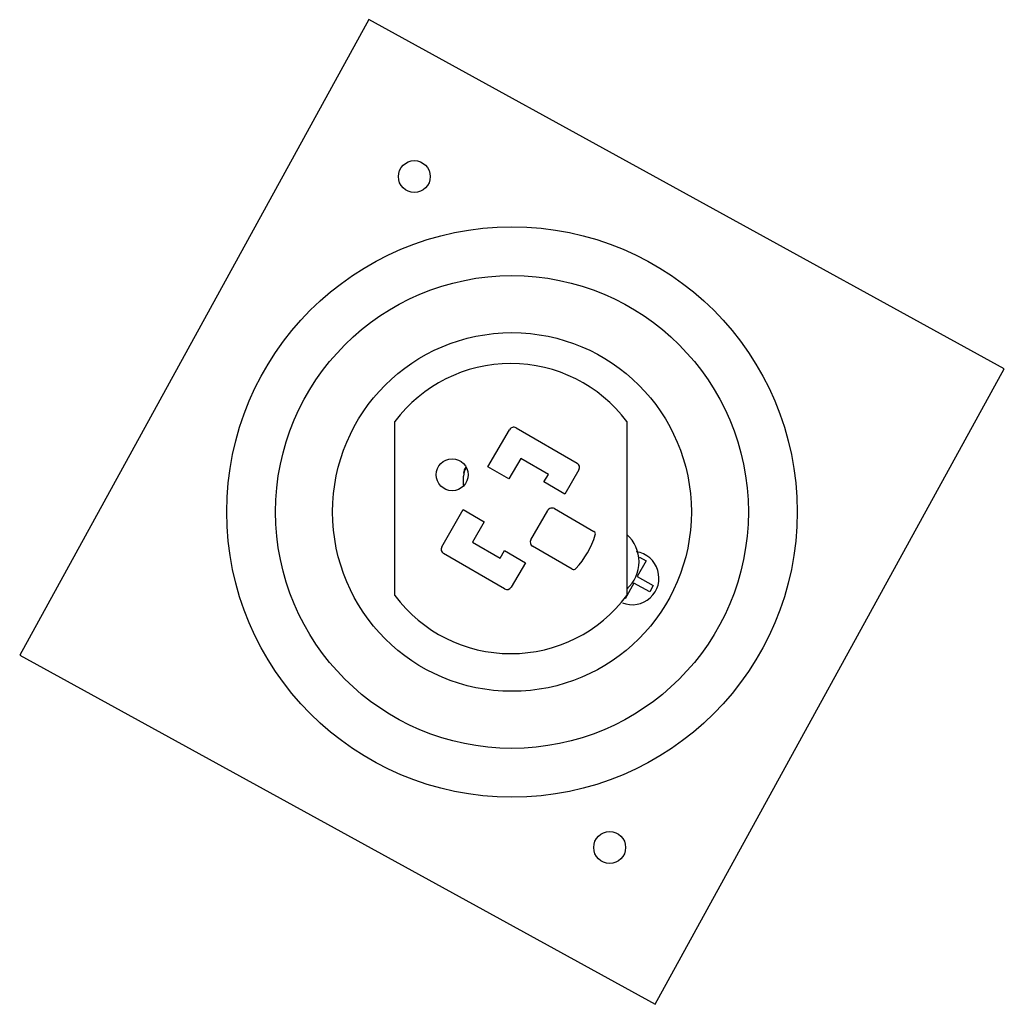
# Model space of a CAD drawing. Header units: millimetres. Extents: x 15 to 117, y 40 to 142.
import ezdxf

# ---------------------------------------------------------------- set-up
doc = ezdxf.new("R2010")
doc.units = ezdxf.units.MM
doc.header["$LTSCALE"] = 11.816101
doc.layers.get('0').update_dxf_attribs({"linetype": 'CONTINUOUS'})

msp = doc.modelspace()

# ---------------------------------------------------------------- linework, layer by layer
at = {"color": 7}
for p, q in [((51.04, 141.78), (14.94, 76.04)), ((116.78, 105.68), (51.04, 141.78)), ((80.68, 39.94), (116.78, 105.68)), ((53.74, 82.21), (53.74, 100.21)), ((77.74, 100.21), (77.74, 82.21)), ((63.37, 95.52), (65.6, 99.37)), ((66.28, 99.55), (72.6, 95.9)), ((66.76, 96.39), (65.54, 94.27)), ((69.62, 94.74), (66.76, 96.39)), ((65.54, 94.27), (63.37, 95.52)), ((69.17, 93.96), (69.62, 94.74)), ((72.79, 95.22), (71.34, 92.71)), ((60.86, 93.63), (60.86, 94.58)), ((71.34, 92.71), (69.17, 93.96)), ((58.6, 87.24), (60.82, 91.1)), ((60.82, 91.1), (62.99, 89.85)), ((67.8, 87.99), (69.55, 91.02)), ((70.24, 91.21), (74.34, 88.84)), ((62.99, 89.85), (61.76, 87.73)), ((61.76, 87.73), (64.62, 86.08)), ((64.62, 86.08), (65.07, 86.86)), ((65.07, 86.86), (67.24, 85.61)), ((72.09, 84.94), (67.99, 87.31)), ((65.1, 82.91), (58.78, 86.56)), ((67.24, 85.61), (65.79, 83.09)), ((79.72, 85.81), (78.82, 84.17)), ((78.99, 86.04), (79.06, 86.17)), ((79.06, 86.17), (79.72, 85.81)), ((78.46, 83.51), (77.55, 81.87)), ((80.1, 82.61), (78.46, 83.51)), ((78.82, 84.17), (80.46, 83.27)), ((80.46, 83.27), (80.1, 82.61)), ((14.94, 76.04), (80.68, 39.94))]:
    msp.add_line(p, q, dxfattribs=at)
for centre, radius in [((55.76, 125.55), 1.65), ((65.86, 90.86), 29.5), ((65.86, 90.86), 24.45), ((65.86, 90.86), 18.55), ((59.67, 94.71), 1.65), ((75.96, 56.16), 1.65)]:
    msp.add_circle(centre, radius, dxfattribs=at)
for centre, radius, start, end in [((65.74, 91.21), 15, 36.8699, 143.1301), ((66.03, 99.12), 0.5, 60, 150), ((72.35, 95.47), 0.5, 330, 60), ((61.86, 94.86), 1, 140.2491, 180), ((62.36, 94.58), 1.5, 147.3713, 180), ((69.99, 90.77), 0.5, 60, 150), ((74.19, 88.58), 0.3, 342.7289, 60), ((68.24, 87.74), 0.5, 150, 240), ((65.74, 91.21), 9.15, 317.2711, 342.7289), ((75.26, 85.71), 3.75, 311.2739, 48.7261), ((59.03, 86.99), 0.5, 150, 240), ((78.31, 84.02), 2.75, 247.8329, 81.4914), ((72.24, 85.2), 0.3, 240, 317.2711), ((65.35, 83.34), 0.5, 240, 330), ((65.74, 91.21), 15, 216.8699, 323.1301)]:
    msp.add_arc(centre, radius, start, end, dxfattribs=at)

doc.saveas('drawing.dxf')
